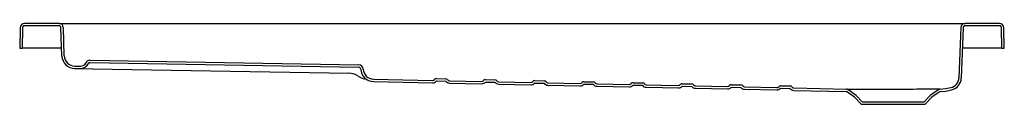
# Model space of a CAD drawing. Header units: millimetres. Extents: x 1885.58 to 1887.18, y 1644.71 to 1644.84.
import ezdxf

# ---------------------------------------------------------------- set-up
doc = ezdxf.new("R2010")
doc.units = ezdxf.units.MM
doc.layers.add('SANINDUSA', color=3, linetype='Continuous')

msp = doc.modelspace()

# ---------------------------------------------------------------- linework, layer by layer
at = {"layer": 'SANINDUSA'}
for p, q in [((1885.5834, 1644.8315), (1885.5828, 1644.7984)), ((1885.5873, 1644.8315), (1885.5867, 1644.7984)), ((1885.6468, 1644.8384), (1885.5904, 1644.8384)), ((1885.6468, 1644.8345), (1885.5904, 1644.8345)), ((1885.6468, 1644.8384), (1885.6737, 1644.8384)), ((1885.6515, 1644.7854), (1885.6499, 1644.8315)), ((1885.6554, 1644.7855), (1885.6538, 1644.8317)), ((1885.6737, 1644.8384), (1887.0933, 1644.8384)), ((1887.0933, 1644.8384), (1887.1203, 1644.8384)), ((1887.1133, 1644.8317), (1887.1104, 1644.7499)), ((1887.1172, 1644.8315), (1887.1143, 1644.7498)), ((1887.1766, 1644.8384), (1887.1203, 1644.8384)), ((1887.1766, 1644.8345), (1887.1203, 1644.8345)), ((1887.1803, 1644.7984), (1887.1797, 1644.8315)), ((1887.1842, 1644.7984), (1887.1836, 1644.8315)), ((1885.5828, 1644.7984), (1885.5867, 1644.7984)), ((1885.5878, 1644.7984), (1885.5867, 1644.7984)), ((1885.651, 1644.7984), (1885.5878, 1644.7984)), ((1887.1792, 1644.7984), (1887.116, 1644.7984)), ((1887.1803, 1644.7984), (1887.1792, 1644.7984)), ((1887.1803, 1644.7984), (1887.1842, 1644.7984)), ((1885.6972, 1644.7786), (1886.1346, 1644.771)), ((1885.672, 1644.7652), (1885.6814, 1644.765)), ((1885.6721, 1644.7691), (1885.6815, 1644.7689)), ((1885.6814, 1644.765), (1885.7014, 1644.7647)), ((1885.6971, 1644.7747), (1886.1346, 1644.7671)), ((1885.7014, 1644.7647), (1886.1182, 1644.7574)), ((1886.1581, 1644.7478), (1886.2542, 1644.7458)), ((1886.2605, 1644.7487), (1886.2758, 1644.7484)), ((1886.3405, 1644.747), (1886.3558, 1644.7467)), ((1886.1581, 1644.7439), (1886.2542, 1644.7419)), ((1886.2605, 1644.7448), (1886.2757, 1644.7445)), ((1886.2819, 1644.7414), (1886.3341, 1644.7403)), ((1886.282, 1644.7453), (1886.3342, 1644.7442)), ((1886.3404, 1644.7431), (1886.3557, 1644.7428)), ((1886.3619, 1644.7397), (1886.4141, 1644.7386)), ((1886.362, 1644.7436), (1886.4142, 1644.7425)), ((1886.4204, 1644.7415), (1886.4357, 1644.7411)), ((1886.4205, 1644.7454), (1886.4358, 1644.745)), ((1886.4419, 1644.7419), (1886.4942, 1644.7408)), ((1886.4419, 1644.738), (1886.4941, 1644.7369)), ((1886.5004, 1644.7398), (1886.5157, 1644.7395)), ((1886.5005, 1644.7437), (1886.5157, 1644.7434)), ((1886.5218, 1644.7363), (1886.5741, 1644.7352)), ((1886.5219, 1644.7402), (1886.5742, 1644.7391)), ((1886.5804, 1644.7381), (1886.5957, 1644.7378)), ((1886.5805, 1644.742), (1886.5957, 1644.7417)), ((1886.6604, 1644.7364), (1886.6756, 1644.7361)), ((1886.6605, 1644.7403), (1886.6757, 1644.74)), ((1886.6818, 1644.733), (1886.7341, 1644.7319)), ((1886.6819, 1644.7369), (1886.7341, 1644.7358)), ((1886.7404, 1644.7386), (1886.7557, 1644.7383)), ((1886.7404, 1644.7348), (1886.7556, 1644.7344)), ((1886.7618, 1644.7313), (1886.814, 1644.7302)), ((1886.7619, 1644.7352), (1886.8141, 1644.7341)), ((1886.8203, 1644.7331), (1886.8356, 1644.7328)), ((1886.8204, 1644.737), (1886.8357, 1644.7367)), ((1886.8419, 1644.7335), (1886.9273, 1644.7317)), ((1886.9432, 1644.7214), (1886.9295, 1644.731)), ((1887.0775, 1644.731), (1887.0638, 1644.7214)), ((1886.8418, 1644.7296), (1886.9272, 1644.7278)), ((1886.9406, 1644.7185), (1886.9273, 1644.7278)), ((1886.9518, 1644.7065), (1886.9406, 1644.7185)), ((1886.9535, 1644.7104), (1886.9432, 1644.7214)), ((1887.0638, 1644.7214), (1887.0535, 1644.7104)), ((1887.0664, 1644.7185), (1887.0552, 1644.7065)), ((1887.0797, 1644.7278), (1887.0664, 1644.7185)), ((1887.0552, 1644.7065), (1886.9518, 1644.7065)), ((1887.0535, 1644.7104), (1886.9535, 1644.7104))]:
    msp.add_line(p, q, dxfattribs=at)
at = {"layer": 'SANINDUSA', "flags": 128}
for points in [[(1886.6018, 1644.7347), (1886.6282, 1644.7341), (1886.6541, 1644.7336)], [(1886.6019, 1644.7386), (1886.6271, 1644.738), (1886.6542, 1644.7375)], [(1886.9273, 1644.7317), (1886.9278, 1644.7317), (1886.9288, 1644.7317), (1886.9303, 1644.7317), (1886.9324, 1644.7317), (1886.935, 1644.7317), (1886.938, 1644.7317), (1886.9414, 1644.7317), (1886.9454, 1644.7317), (1886.9499, 1644.7317), (1886.9545, 1644.7317), (1886.9596, 1644.7317), (1886.9651, 1644.7317), (1886.9709, 1644.7317), (1886.9767, 1644.7317), (1886.9827, 1644.7317), (1886.989, 1644.7317), (1886.9955, 1644.7317), (1887.0057, 1644.7317), (1887.0108, 1644.7317), (1887.016, 1644.7317), (1887.0211, 1644.7317), (1887.0262, 1644.7317), (1887.0312, 1644.7317), (1887.0361, 1644.7317), (1887.0417, 1644.7318), (1887.0471, 1644.7318), (1887.0523, 1644.7318), (1887.0571, 1644.7318), (1887.0614, 1644.7318), (1887.0653, 1644.7318), (1887.0688, 1644.7318), (1887.072, 1644.7318), (1887.0745, 1644.7318), (1887.0765, 1644.7318), (1887.0781, 1644.7318), (1887.0792, 1644.7317)], [(1886.9295, 1644.731), (1886.9284, 1644.7315), (1886.9273, 1644.7317)], [(1887.0797, 1644.7317), (1887.0785, 1644.7315), (1887.0775, 1644.731)], [(1887.0797, 1644.7317), (1887.0886, 1644.7324), (1887.0975, 1644.734)], [(1887.0798, 1644.7278), (1887.0891, 1644.7285), (1887.0984, 1644.7302)]]:
    msp.add_lwpolyline(points, dxfattribs=at)
at = {"layer": 'SANINDUSA'}
for centre, radius, start, end in [((1885.5904, 1644.8314), 0.007, 90, 179), ((1885.5904, 1644.8314), 0.0031, 90, 179), ((1885.6468, 1644.8314), 0.007, 2, 90), ((1885.6468, 1644.8314), 0.0031, 2, 90), ((1887.1203, 1644.8314), 0.007, 90, 178), ((1887.1203, 1644.8314), 0.0031, 90, 178), ((1887.1766, 1644.8314), 0.007, 1, 90), ((1887.1766, 1644.8314), 0.0031, 1, 90), ((1885.6724, 1644.7861), 0.0209, 182, 269), ((1885.6724, 1644.7861), 0.017, 182, 269), ((1885.697, 1644.7716), 0.007, 89, 154.6843), ((1885.6817, 1644.7789), 0.0139, 269, 334.6843), ((1885.6817, 1644.7789), 0.01, 269, 334.6843), ((1885.697, 1644.7716), 0.0031, 89, 154.6843), ((1886.1345, 1644.764), 0.007, 1.986, 89), ((1886.1345, 1644.764), 0.0031, 1.986, 89), ((1886.1585, 1644.7648), 0.0209, 181.9973, 268.7887), ((1886.1585, 1644.7648), 0.017, 181.9973, 268.7887), ((1886.1178, 1644.7313), 0.0261, 58.3333, 88.9994), ((1886.1577, 1644.7955), 0.0495, 238.0044, 258.3244), ((1886.2543, 1644.7498), 0.004, 268.8, 320.1178), ((1886.2605, 1644.7447), 0.004, 88.8, 140.1178), ((1886.2757, 1644.7444), 0.004, 37.4822, 88.8), ((1886.2821, 1644.7493), 0.004, 217.4822, 268.8), ((1886.3404, 1644.743), 0.004, 88.8, 140.1178), ((1886.3557, 1644.7427), 0.004, 37.4822, 88.8), ((1887.0934, 1644.7505), 0.017, 283.8731, 358), ((1887.0934, 1644.7505), 0.0209, 283.8731, 358), ((1886.2543, 1644.7498), 0.0079, 268.8, 320.1178), ((1886.2605, 1644.7447), 0.0001, 88.8, 140.1178), ((1886.2757, 1644.7444), 0.0001, 37.4822, 88.8), ((1886.2821, 1644.7493), 0.0079, 217.4822, 268.8), ((1886.3343, 1644.7482), 0.0079, 268.8, 320.1178), ((1886.3343, 1644.7482), 0.004, 268.8, 320.1178), ((1886.3404, 1644.743), 0.0001, 88.8, 140.1178), ((1886.3557, 1644.7427), 0.0001, 37.4822, 88.8), ((1886.362, 1644.7476), 0.0079, 217.4822, 268.8), ((1886.362, 1644.7476), 0.004, 217.4822, 268.8), ((1886.4143, 1644.7465), 0.0079, 268.8, 320.1178), ((1886.4143, 1644.7465), 0.004, 268.8, 320.1178), ((1886.4204, 1644.7414), 0.004, 88.8, 140.1178), ((1886.4204, 1644.7414), 0.0001, 88.8, 140.1178), ((1886.4357, 1644.741), 0.0001, 37.4822, 88.8), ((1886.4357, 1644.741), 0.004, 37.4822, 88.8), ((1886.442, 1644.7459), 0.0079, 217.4822, 268.8), ((1886.442, 1644.7459), 0.004, 217.4822, 268.8), ((1886.4943, 1644.7448), 0.0079, 268.8, 320.1178), ((1886.4943, 1644.7448), 0.004, 268.8, 320.1178), ((1886.5004, 1644.7397), 0.004, 88.8, 140.1178), ((1886.5004, 1644.7397), 0.0001, 88.8, 140.1178), ((1886.5157, 1644.7394), 0.004, 37.4822, 88.8), ((1886.5157, 1644.7394), 0.0001, 37.4822, 88.8), ((1886.522, 1644.7442), 0.0079, 217.4822, 268.8), ((1886.522, 1644.7442), 0.004, 217.4822, 268.8), ((1886.5743, 1644.7431), 0.0079, 268.8, 320.1178), ((1886.5743, 1644.7431), 0.004, 268.8, 320.1178), ((1886.5804, 1644.738), 0.004, 88.8, 140.1178), ((1886.5804, 1644.738), 0.0001, 88.8, 140.1178), ((1886.5956, 1644.7377), 0.004, 37.4822, 88.8001), ((1886.5956, 1644.7377), 0.0001, 37.4822, 88.8001), ((1886.602, 1644.7426), 0.0079, 217.4822, 268.8001), ((1886.602, 1644.7426), 0.004, 217.4822, 268.8001), ((1886.6542, 1644.7415), 0.0079, 268.8, 320.1178), ((1886.6542, 1644.7415), 0.004, 268.8, 320.1178), ((1886.6604, 1644.7363), 0.004, 88.8, 140.1178), ((1886.6604, 1644.7363), 0.0001, 88.8, 140.1178), ((1886.6756, 1644.736), 0.0001, 37.4823, 88.8001), ((1886.6756, 1644.736), 0.004, 37.4823, 88.8001), ((1886.682, 1644.7409), 0.0079, 217.4823, 268.8001), ((1886.682, 1644.7409), 0.004, 217.4823, 268.8001), ((1886.7342, 1644.7398), 0.004, 268.7998, 320.1177), ((1886.7342, 1644.7398), 0.0079, 268.7998, 320.1177), ((1886.7404, 1644.7347), 0.004, 88.7999, 140.1177), ((1886.7404, 1644.7347), 0.0001, 88.7999, 140.1177), ((1886.7556, 1644.7343), 0.0001, 37.4826, 88.8004), ((1886.7556, 1644.7343), 0.004, 37.4826, 88.8004), ((1886.762, 1644.7392), 0.0079, 217.4826, 268.8004), ((1886.762, 1644.7392), 0.004, 217.4826, 268.8004), ((1886.8142, 1644.7381), 0.0079, 268.7999, 320.1178), ((1886.8142, 1644.7381), 0.004, 268.7999, 320.1178), ((1886.8203, 1644.733), 0.004, 88.8001, 140.1178), ((1886.8203, 1644.733), 0.0001, 88.8001, 140.1178), ((1886.8356, 1644.7327), 0.0001, 37.4828, 88.8006), ((1886.8356, 1644.7327), 0.004, 37.4828, 88.8006), ((1886.8419, 1644.7375), 0.0079, 217.4828, 268.8006), ((1886.8419, 1644.7375), 0.004, 217.4828, 268.8006), ((1886.9272, 1644.7277), 0.0001, 55, 88.8046)]:
    msp.add_arc(centre, radius, start, end, dxfattribs=at)

doc.saveas('drawing.dxf')
